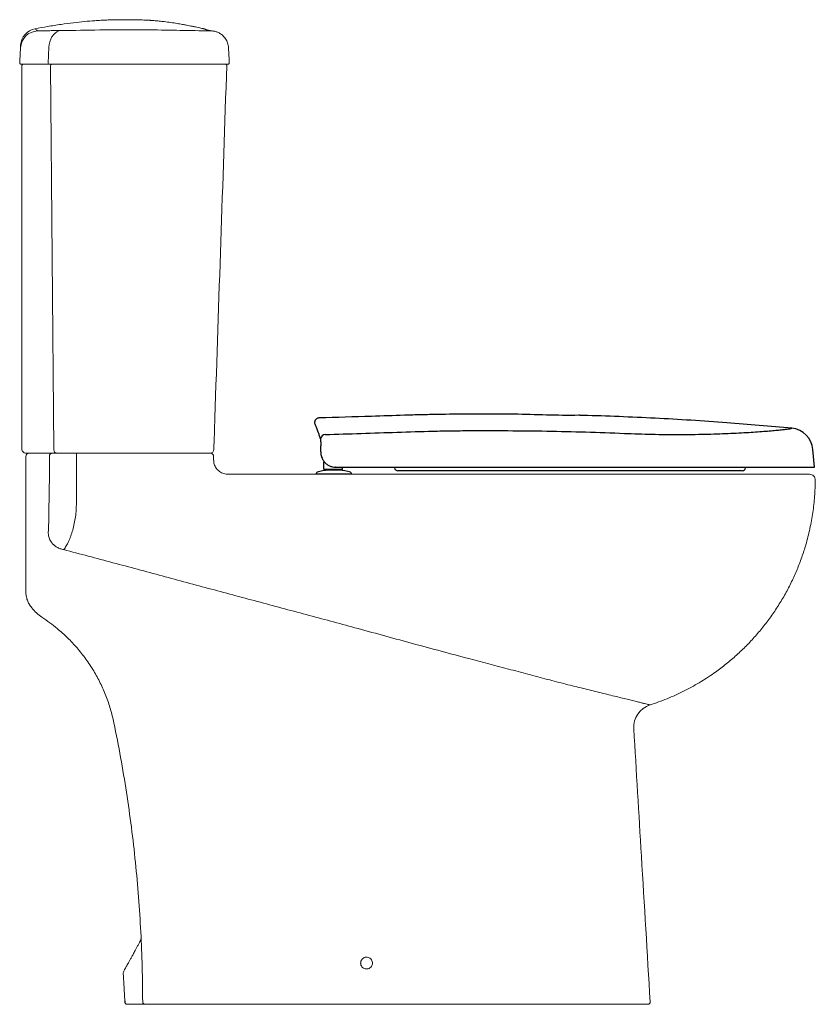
# Model space of a CAD drawing. Header units: millimetres. Extents: x 4141.642 to 4142.317, y 1477.897 to 1478.732.
import ezdxf

# ---------------------------------------------------------------- set-up
doc = ezdxf.new("R2010")
doc.units = ezdxf.units.MM
doc.linetypes.add('SLD-Solid', pattern=[0])
doc.layers.add('SANINDUSA', color=3, linetype='Continuous')

msp = doc.modelspace()

# ---------------------------------------------------------------- linework, layer by layer
at = {"layer": 'SANINDUSA', "linetype": 'SLD-Solid', "lineweight": 15}
for p, q in [((4141.80627, 1478.72273), (4141.80447, 1478.7229)), ((4141.66653, 1478.70896), (4141.66603, 1478.69559)), ((4141.6437, 1478.36753), (4141.6437, 1478.69353)), ((4141.66675, 1478.69453), (4141.65105, 1478.69453)), ((4141.6817, 1478.69453), (4141.66675, 1478.69453)), ((4141.6708, 1478.36746), (4141.66799, 1478.69351)), ((4141.7967, 1478.69453), (4141.6817, 1478.69453)), ((4141.81865, 1478.69453), (4141.7967, 1478.69453)), ((4141.64697, 1478.36153), (4141.64697, 1478.2466)), ((4141.66703, 1478.36153), (4141.66703, 1478.34653)), ((4141.78652, 1478.36453), (4141.68369, 1478.36453)), ((4141.68986, 1478.36453), (4141.68986, 1478.36153)), ((4141.68986, 1478.36153), (4141.68986, 1478.34653)), ((4141.80336, 1478.36453), (4141.80136, 1478.36453))]:
    msp.add_line(p, q, dxfattribs=at)
at = {"layer": 'SANINDUSA'}
for p, q in [((4142.31632, 1478.35253), (4142.31502, 1478.36742)), ((4141.89992, 1478.35093), (4141.89992, 1478.357)), ((4141.90092, 1478.35043), (4141.90042, 1478.35043)), ((4141.91572, 1478.35043), (4141.90092, 1478.35043)), ((4141.91302, 1478.35), (4141.90362, 1478.35)), ((4141.90482, 1478.35043), (4141.90482, 1478.35)), ((4141.90972, 1478.35253), (4141.90938, 1478.35253)), ((4141.90972, 1478.35253), (4142.15419, 1478.35253)), ((4141.91182, 1478.35), (4141.91182, 1478.35043)), ((4141.91182, 1478.35), (4141.91182, 1478.35043)), ((4141.91302, 1478.35), (4141.91302, 1478.35)), ((4141.91572, 1478.35093), (4141.91572, 1478.35253)), ((4141.91572, 1478.35043), (4141.91572, 1478.35093)), ((4141.95957, 1478.35258), (4141.95978, 1478.35184)), ((4142.07096, 1478.34953), (4141.96269, 1478.34953)), ((4142.20772, 1478.34953), (4142.07096, 1478.34953)), ((4142.15419, 1478.35253), (4142.31576, 1478.35253)), ((4142.25495, 1478.34953), (4142.20772, 1478.34953)), ((4142.25787, 1478.35184), (4142.25807, 1478.35259)), ((4142.31576, 1478.35253), (4142.31632, 1478.35253)), ((4141.89332, 1478.34705), (4141.89332, 1478.34653)), ((4141.92332, 1478.34653), (4141.89332, 1478.34653)), ((4141.92332, 1478.34653), (4141.92332, 1478.34705)), ((4141.92332, 1478.34653), (4141.92332, 1478.34653))]:
    msp.add_line(p, q, dxfattribs=at)
at = {"layer": 'SANINDUSA', "linetype": 'SLD-Solid', "lineweight": 15, "flags": 128}
for points in [[(4141.66653, 1478.70896), (4141.66678, 1478.71138), (4141.6673, 1478.71371), (4141.66809, 1478.7159), (4141.66911, 1478.71788), (4141.67035, 1478.7196), (4141.67178, 1478.72103), (4141.67335, 1478.72211), (4141.67502, 1478.72282), (4141.67675, 1478.72315)], [(4141.6708, 1478.36746), (4141.67084, 1478.36688), (4141.67096, 1478.36633), (4141.67114, 1478.36583), (4141.67138, 1478.36539), (4141.67167, 1478.36502), (4141.672, 1478.36476), (4141.67236, 1478.36459), (4141.67273, 1478.36453)]]:
    msp.add_lwpolyline(points, dxfattribs=at)
at = {"layer": 'SANINDUSA', "linetype": 'SLD-Solid', "lineweight": 15}
for centre, radius, start, end in [((4141.65742, 1478.70786), 0.015, 91.83733, 176.99408), ((4141.65753, 1478.70999), 0.015, 100.18753, 177.00071), ((4141.64276, 1478.69553), 0.001, 177, 270), ((4141.6447, 1478.69353), 0.001, 90, 180), ((4141.66693, 1478.69543), 0.000911, 169.87468, 258.36388), ((4141.66888, 1478.69365), 0.000902, 101.21534, 188.8718), ((4141.81648, 1478.69353), 0.001, 357.20152, 89.99798), ((4141.81648, 1478.69353), 0.001, 356.35818, 90.00019), ((4141.81865, 1478.69553), 0.001, 270, 3), ((4141.6467, 1478.36753), 0.003, 180, 270), ((4141.80351, 1478.36753), 0.003, 270.00004, 357.77008), ((4141.80351, 1478.36753), 0.003, 270.00039, 357.80882), ((4141.64997, 1478.36153), 0.003, 90, 180), ((4141.66982, 1478.36174), 0.0028, 94.98762, 184.24007), ((4141.80336, 1478.36153), 0.003, 0, 90), ((4142.31199, 1478.34153), 0.005, 359.47023, 89.94876), ((4142.18289, 1478.13166), 0.02, 107.87307, 183.4341), ((4141.74812, 1477.89853), 0.002, 179.76009, 269.99107), ((4141.74812, 1477.89853), 0.002, 180.0967, 270), ((4142.17484, 1477.89853), 0.002, 269.99228, 3.44311), ((4142.17484, 1477.89853), 0.002, 270, 3.4341)]:
    msp.add_arc(centre, radius, start, end, dxfattribs=at)
at = {"layer": 'SANINDUSA'}
for centre, radius, start, end in [((4142.2951, 1478.36567), 0.02, 4.99152, 84.5876), ((4141.90116, 1478.37625), 0.00403, 91.74859, 173.75897), ((4141.90832, 1478.29876), 0.05146, 95.36579, 105.89352), ((4141.90042, 1478.35093), 0.0005, 180, 270), ((4141.90362, 1478.3488), 0.0012, 90, 95.36579), ((4141.91302, 1478.3488), 0.0012, 84.63421, 90), ((4141.90832, 1478.29876), 0.05146, 74.10648, 84.63421), ((4141.96269, 1478.35253), 0.003, 193.33267, 270), ((4142.25495, 1478.35253), 0.003, 270, 346.66733), ((4141.89457, 1478.34705), 0.00125, 105.89352, 180), ((4141.92207, 1478.34705), 0.00125, 0, 74.10648)]:
    msp.add_arc(centre, radius, start, end, dxfattribs=at)
at = {"layer": 'SANINDUSA', "linetype": 'SLD-Solid', "lineweight": 15}
for points, knots in [([(4141.7108, 1478.73187), (4141.70902, 1478.73177), (4141.70439, 1478.73149), (4141.69659, 1478.73082), (4141.68705, 1478.7298), (4141.6765, 1478.72839), (4141.66566, 1478.7267), (4141.65835, 1478.72537), (4141.65488, 1478.72474)], [0, 0, 0, 0, 0.095059, 0.246538, 0.416482, 0.60511, 0.812643, 1, 1, 1, 1]), ([(4141.75262, 1478.73186), (4141.75269, 1478.73185), (4141.75288, 1478.73184), (4141.75255, 1478.73186), (4141.75199, 1478.73189), (4141.7512, 1478.73193), (4141.75023, 1478.73197), (4141.74826, 1478.73207), (4141.7458, 1478.73216), (4141.74297, 1478.73225), (4141.73978, 1478.73233), (4141.7364, 1478.73238), (4141.73285, 1478.73241), (4141.72931, 1478.7324), (4141.7258, 1478.73237), (4141.72249, 1478.73231), (4141.71941, 1478.73224), (4141.71671, 1478.73215), (4141.7144, 1478.73206), (4141.71262, 1478.73198), (4141.71134, 1478.73192), (4141.71098, 1478.7319), (4141.7108, 1478.73189)], [0, 0, 0, 0, 0.026423, 0.079683, 0.134491, 0.134805, 0.188207, 0.24316, 0.296689, 0.351767, 0.405361, 0.460506, 0.514054, 0.569151, 0.622642, 0.677677, 0.731164, 0.786196, 0.839697, 0.89475, 0.948225, 1, 1, 1, 1]), ([(4141.7971, 1478.72491), (4141.79664, 1478.725), (4141.7957, 1478.72521), (4141.79367, 1478.72565), (4141.79108, 1478.7262), (4141.7883, 1478.72678), (4141.78576, 1478.72729), (4141.78303, 1478.72783), (4141.77956, 1478.72848), (4141.77513, 1478.72925), (4141.76999, 1478.73004), (4141.76487, 1478.73071), (4141.76007, 1478.73124), (4141.75612, 1478.73161), (4141.75363, 1478.73178), (4141.75262, 1478.73185)], [0, 0, 0, 0, 0.0757984, 0.1569846, 0.2233689, 0.2833707, 0.3302097, 0.3815264, 0.451286, 0.5421084, 0.651018, 0.7627112, 0.8508941, 0.9395156, 1, 1, 1, 1]), ([(4141.65489, 1478.72469), (4141.65491, 1478.72467), (4141.65497, 1478.72464), (4141.65585, 1478.72394), (4141.65658, 1478.72321), (4141.65694, 1478.72285)], [0, 0, 0, 0, 0.261753, 0.630861, 1, 1, 1, 1]), ([(4141.65694, 1478.72285), (4141.65873, 1478.72289), (4141.6623, 1478.72297), (4141.66738, 1478.72308), (4141.67226, 1478.72317), (4141.67525, 1478.72316), (4141.67675, 1478.72315)], [0, 0, 0, 0, 0.246333, 0.492705, 0.746361, 1, 1, 1, 1]), ([(4141.67675, 1478.72315), (4141.67694, 1478.72315), (4141.67766, 1478.72314), (4141.67918, 1478.72315), (4141.68061, 1478.72318), (4141.68133, 1478.72319)], [0, 0, 0, 0, 0.154824, 0.579276, 1, 1, 1, 1]), ([(4141.68133, 1478.72319), (4141.69212, 1478.72341), (4141.7137, 1478.72386), (4141.7438, 1478.72393), (4141.77159, 1478.72353), (4141.78857, 1478.72315), (4141.79707, 1478.72295)], [0, 0, 0, 0, 0.279748, 0.559611, 0.779787, 1, 1, 1, 1]), ([(4141.80622, 1478.72266), (4141.80589, 1478.72271), (4141.80485, 1478.72286), (4141.80345, 1478.72314), (4141.80199, 1478.72346), (4141.80086, 1478.72375), (4141.80004, 1478.72399), (4141.79953, 1478.72416), (4141.79935, 1478.72422), (4141.79932, 1478.72424), (4141.79927, 1478.72425), (4141.79915, 1478.7243), (4141.79896, 1478.72437), (4141.79867, 1478.72447), (4141.79831, 1478.72459), (4141.7978, 1478.72474), (4141.79735, 1478.72486), (4141.79708, 1478.72491), (4141.79706, 1478.72491)], [0, 0, 0, 0, 0.0608113, 0.1896072, 0.318863, 0.4482255, 0.5773973, 0.7064586, 0.8360726, 0.9041693, 0.9411173, 0.9627116, 0.9767399, 0.984323, 0.9895575, 0.9945504, 0.9995951, 1, 1, 1, 1]), ([(4141.79707, 1478.72295), (4141.79791, 1478.72294), (4141.7996, 1478.7229), (4141.8018, 1478.72287), (4141.80346, 1478.72286), (4141.80448, 1478.72287), (4141.80447, 1478.72289), (4141.80447, 1478.7229)], [0, 0, 0, 0, 0.203848, 0.403927, 0.604224, 0.803233, 1, 1, 1, 1]), ([(4141.80447, 1478.7229), (4141.80357, 1478.72308), (4141.80178, 1478.72344), (4141.79987, 1478.72395), (4141.79844, 1478.72438), (4141.79756, 1478.7247), (4141.79713, 1478.72488), (4141.79711, 1478.72489), (4141.7971, 1478.7249)], [0, 0, 0, 0, 0.183518, 0.367039, 0.550861, 0.734685, 0.917098, 1, 1, 1, 1]), ([(4141.81892, 1478.70869), (4141.81891, 1478.70902), (4141.81888, 1478.71004), (4141.81853, 1478.71171), (4141.8179, 1478.71362), (4141.81704, 1478.71536), (4141.81601, 1478.71692), (4141.81485, 1478.71828), (4141.8136, 1478.71945), (4141.81229, 1478.72042), (4141.81096, 1478.7212), (4141.80967, 1478.7218), (4141.80845, 1478.72224), (4141.80738, 1478.72252), (4141.80665, 1478.72267), (4141.80633, 1478.72272), (4141.80627, 1478.72273)], [0, 0, 0, 0, 0.048082, 0.14964, 0.247356, 0.341489, 0.432129, 0.51924, 0.602652, 0.682081, 0.757079, 0.826983, 0.890725, 0.946219, 0.990091, 1, 1, 1, 1]), ([(4141.64244, 1478.70865), (4141.64246, 1478.709), (4141.6425, 1478.70971), (4141.64254, 1478.71059), (4141.64255, 1478.71069), (4141.64255, 1478.71074)], [0, 0, 0, 0, 0.34058, 0.681157, 1, 1, 1, 1]), ([(4141.65105, 1478.69453), (4141.65035, 1478.69453), (4141.64895, 1478.69453), (4141.6471, 1478.69453), (4141.64552, 1478.69453), (4141.64426, 1478.69453), (4141.64336, 1478.69453), (4141.64284, 1478.69453), (4141.64278, 1478.69453), (4141.64276, 1478.69453)], [0, 0, 0, 0, 0.146416, 0.292833, 0.439255, 0.585677, 0.732007, 0.878338, 1, 1, 1, 1]), ([(4141.80651, 1478.36743), (4141.80681, 1478.37641), (4141.81046, 1478.4851), (4141.81412, 1478.59379), (4141.81748, 1478.6935)], [0, 0, 0, 0, 0.082584, 1, 1, 1, 1]), ([(4141.65385, 1478.36453), (4141.65284, 1478.36453), (4141.65086, 1478.36453), (4141.64855, 1478.36453), (4141.647, 1478.36453), (4141.6468, 1478.36453), (4141.6467, 1478.36453)], [0, 0, 0, 0, 0.257765, 0.504882, 0.752451, 1, 1, 1, 1]), ([(4141.67273, 1478.36453), (4141.67083, 1478.36453), (4141.66699, 1478.36453), (4141.66224, 1478.36453), (4141.65785, 1478.36453), (4141.65567, 1478.36453), (4141.65385, 1478.36453)], [0, 0, 0, 0, 0.336801, 0.68337, 0.735315, 1, 1, 1, 1]), ([(4141.68369, 1478.36453), (4141.68304, 1478.36453), (4141.68145, 1478.36453), (4141.67893, 1478.36453), (4141.6758, 1478.36453), (4141.67387, 1478.36453), (4141.67273, 1478.36453)], [0, 0, 0, 0, 0.163984, 0.40125, 0.645399, 1, 1, 1, 1]), ([(4141.68986, 1478.36453), (4141.68934, 1478.36453), (4141.68787, 1478.36453), (4141.68588, 1478.36453), (4141.68452, 1478.36453), (4141.68404, 1478.36453)], [0, 0, 0, 0, 0.262828, 0.743307, 1, 1, 1, 1]), ([(4141.80115, 1478.36453), (4141.80103, 1478.36453), (4141.80049, 1478.36453), (4141.79908, 1478.36453), (4141.79701, 1478.36453), (4141.79458, 1478.36453), (4141.79199, 1478.36453), (4141.78927, 1478.36453), (4141.78744, 1478.36453), (4141.78652, 1478.36453)], [0, 0, 0, 0, 0.043549, 0.203029, 0.367137, 0.526566, 0.690615, 0.843291, 1, 1, 1, 1]), ([(4141.80136, 1478.36453), (4141.79936, 1478.36453), (4141.79441, 1478.36453), (4141.78946, 1478.36453), (4141.78652, 1478.36453)], [0, 0, 0, 0, 0.404108, 1, 1, 1, 1]), ([(4141.80988, 1478.35009), (4141.80985, 1478.35012), (4141.80934, 1478.35056), (4141.80853, 1478.35164), (4141.80752, 1478.35329), (4141.80682, 1478.35511), (4141.80642, 1478.35688), (4141.8064, 1478.35803), (4141.80639, 1478.35854)], [0, 0, 0, 0, 0.010562, 0.217507, 0.425438, 0.631512, 0.838448, 1, 1, 1, 1]), ([(4141.80985, 1478.35007), (4141.80986, 1478.35008), (4141.80987, 1478.35009), (4141.80986, 1478.35008), (4141.80985, 1478.35007)], [0, 0, 0, 0, 0.433355, 1, 1, 1, 1]), ([(4141.81823, 1478.34657), (4141.81778, 1478.34658), (4141.81667, 1478.34661), (4141.81495, 1478.34701), (4141.81311, 1478.34771), (4141.81145, 1478.34872), (4141.81036, 1478.34954), (4141.80991, 1478.35006), (4141.80988, 1478.35009)], [0, 0, 0, 0, 0.146132, 0.357114, 0.566578, 0.777386, 0.986073, 1, 1, 1, 1]), ([(4141.67905, 1478.28254), (4141.67926, 1478.2828), (4141.68019, 1478.28395), (4141.68181, 1478.28644), (4141.68381, 1478.29043), (4141.6856, 1478.29515), (4141.68716, 1478.30038), (4141.6884, 1478.30598), (4141.68934, 1478.31177), (4141.68982, 1478.31773), (4141.6899, 1478.32369), (4141.68985, 1478.3333), (4141.68986, 1478.34091), (4141.68986, 1478.34653)], [0, 0, 0, 0, 0.02469, 0.108493, 0.192271, 0.277092, 0.361911, 0.44356, 0.52522, 0.606444, 0.688043, 0.769675, 1, 1, 1, 1]), ([(4142.31199, 1478.34653), (4142.31186, 1478.34653), (4142.31162, 1478.34653), (4142.3097, 1478.34653), (4142.30666, 1478.34653), (4142.30242, 1478.34653), (4142.29709, 1478.34653), (4142.29068, 1478.34653), (4142.28322, 1478.34653), (4142.27474, 1478.34653), (4142.2653, 1478.34653), (4142.25501, 1478.34653), (4142.24379, 1478.34653), (4142.23167, 1478.34653), (4142.21871, 1478.34653), (4142.20519, 1478.34653), (4142.19201, 1478.34653), (4142.17933, 1478.34653), (4142.16726, 1478.34653), (4142.15508, 1478.34653), (4142.1308, 1478.34653), (4142.01861, 1478.34653), (4141.91048, 1478.34653), (4141.81847, 1478.34653)], [0, 0, 0, 0, 0.024402, 0.048849, 0.073251, 0.097234, 0.121303, 0.145372, 0.169356, 0.19345, 0.217632, 0.241813, 0.265908, 0.290922, 0.316031, 0.341141, 0.366155, 0.386896, 0.407691, 0.428494, 0.449248, 0.531328, 1, 1, 1, 1]), ([(4142.31699, 1478.34149), (4142.31685, 1478.33691), (4142.31659, 1478.32774), (4142.31501, 1478.31399), (4142.31254, 1478.30028), (4142.30932, 1478.28759), (4142.30561, 1478.27602), (4142.30159, 1478.26554), (4142.29694, 1478.2552), (4142.29168, 1478.24504), (4142.28578, 1478.2351), (4142.2794, 1478.22561), (4142.27256, 1478.21658), (4142.2653, 1478.20802), (4142.2575, 1478.1998), (4142.24917, 1478.19196), (4142.24032, 1478.18454), (4142.23014, 1478.17693), (4142.21849, 1478.16937), (4142.20519, 1478.1621), (4142.19129, 1478.15573), (4142.1816, 1478.15237), (4142.17676, 1478.15069)], [0, 0, 0, 0, 0.054351, 0.108701, 0.164083, 0.219465, 0.263818, 0.308205, 0.352557, 0.398201, 0.443881, 0.489524, 0.533861, 0.578233, 0.622571, 0.668198, 0.713862, 0.759488, 0.818932, 0.878375, 0.939188, 1, 1, 1, 1]), ([(4141.66697, 1478.29177), (4141.66678, 1478.29227), (4141.66635, 1478.29345), (4141.66601, 1478.29541), (4141.66597, 1478.29746), (4141.66617, 1478.29875), (4141.66626, 1478.29933)], [0, 0, 0, 0, 0.207161, 0.481254, 0.764121, 1, 1, 1, 1]), ([(4141.67905, 1478.28254), (4141.67808, 1478.28277), (4141.67611, 1478.28323), (4141.67339, 1478.28451), (4141.67093, 1478.28623), (4141.6686, 1478.28856), (4141.66755, 1478.29061), (4141.66697, 1478.29177)], [0, 0, 0, 0, 0.189023, 0.383425, 0.566738, 0.756715, 1, 1, 1, 1]), ([(4142.17676, 1478.15069), (4142.1767, 1478.1507), (4142.17659, 1478.15073), (4142.17571, 1478.15095), (4142.17428, 1478.1513), (4142.17221, 1478.15181), (4142.16949, 1478.15248), (4142.16607, 1478.15333), (4142.162, 1478.15433), (4142.15733, 1478.15548), (4142.15215, 1478.15676), (4142.14646, 1478.15816), (4142.14023, 1478.15969), (4142.13367, 1478.16131), (4142.1269, 1478.16298), (4142.12, 1478.16468), (4142.11274, 1478.16647), (4142.10518, 1478.16835), (4142.09741, 1478.17034), (4142.08673, 1478.17312), (4142.07311, 1478.17674), (4142.05092, 1478.18265), (4142.0264, 1478.18911), (4141.99958, 1478.19626), (4141.97606, 1478.20261), (4141.9525, 1478.20906), (4141.923, 1478.21713), (4141.88751, 1478.2267), (4141.84602, 1478.2378), (4141.80441, 1478.24896), (4141.7627, 1478.26022), (4141.72091, 1478.27146), (4141.693, 1478.27885), (4141.67905, 1478.28254)], [0, 0, 0, 0, 0.01333, 0.026661, 0.04031, 0.053958, 0.06847, 0.082981, 0.097903, 0.112824, 0.127383, 0.141942, 0.15691, 0.171879, 0.185767, 0.199676, 0.213564, 0.228004, 0.24246, 0.256916, 0.287422, 0.317934, 0.379045, 0.421811, 0.464576, 0.507377, 0.550179, 0.625035, 0.699895, 0.774746, 0.849827, 0.924915, 1, 1, 1, 1]), ([(4141.64697, 1478.2466), (4141.64697, 1478.24659), (4141.64697, 1478.24551), (4141.6471, 1478.24442), (4141.64723, 1478.24335)], [0, 0, 0, 0, 0.007774, 1, 1, 1, 1]), ([(4141.64723, 1478.24335), (4141.64752, 1478.24206), (4141.64806, 1478.23964), (4141.64919, 1478.23736), (4141.64982, 1478.23631), (4141.64986, 1478.23624), (4141.64987, 1478.23623)], [0, 0, 0, 0, 0.515343, 0.967943, 0.994462, 1, 1, 1, 1]), ([(4141.64987, 1478.23623), (4141.65057, 1478.23515), (4141.65234, 1478.23245), (4141.65587, 1478.22856), (4141.65906, 1478.22624), (4141.66067, 1478.22507)], [0, 0, 0, 0, 0.246243, 0.617735, 1, 1, 1, 1]), ([(4141.66067, 1478.22507), (4141.6629, 1478.22356), (4141.66737, 1478.22054), (4141.67468, 1478.21479), (4141.6825, 1478.20774), (4141.69061, 1478.1991), (4141.69803, 1478.18971), (4141.70462, 1478.17973), (4141.71029, 1478.16933), (4141.71507, 1478.15849), (4141.71902, 1478.14719), (4141.72084, 1478.13935), (4141.72175, 1478.13543)], [0, 0, 0, 0, 0.072495, 0.145228, 0.250543, 0.355859, 0.464238, 0.572617, 0.677933, 0.78325, 0.891625, 1, 1, 1, 1]), ([(4141.72175, 1478.13543), (4141.72369, 1478.12565), (4141.72758, 1478.10607), (4141.73247, 1478.07651), (4141.73667, 1478.04682), (4141.74008, 1478.01713), (4141.74275, 1477.98749), (4141.74465, 1477.95789), (4141.74586, 1477.92824), (4141.74603, 1477.90843), (4141.74612, 1477.89853)], [0, 0, 0, 0, 0.125475, 0.250951, 0.376748, 0.502546, 0.626753, 0.75096, 0.87548, 1, 1, 1, 1]), ([(4142.17684, 1477.89865), (4142.17437, 1477.93986), (4142.16973, 1478.01713), (4142.16509, 1478.0944), (4142.16293, 1478.13046)], [0, 0, 0, 0, 0.533303, 1, 1, 1, 1]), ([(4141.7447, 1477.95212), (4141.74455, 1477.95163), (4141.74423, 1477.95062), (4141.74335, 1477.94875), (4141.74222, 1477.94668), (4141.7409, 1477.9444), (4141.7398, 1477.9423), (4141.73858, 1477.94003), (4141.73725, 1477.93757), (4141.73588, 1477.93505), (4141.73465, 1477.93282), (4141.73357, 1477.93087), (4141.73263, 1477.92921), (4141.73185, 1477.92785), (4141.73122, 1477.92677), (4141.73076, 1477.92603), (4141.73049, 1477.92562), (4141.72961, 1477.92333), (4141.72961, 1477.92333), (4141.72961, 1477.92333)], [0, 0, 0, 0, 0.036293, 0.07448, 0.12789, 0.180902, 0.230011, 0.279592, 0.357444, 0.434953, 0.512013, 0.588565, 0.664363, 0.739561, 0.814005, 0.886934, 0.956358, 0.994255, 1, 1, 1, 1]), ([(4141.93112, 1477.93153), (4141.93112, 1477.93153), (4141.93112, 1477.9321), (4141.93132, 1477.93323), (4141.93215, 1477.93473), (4141.93343, 1477.93586), (4141.93502, 1477.93651), (4141.93673, 1477.93659), (4141.93837, 1477.93611), (4141.93975, 1477.93511), (4141.94073, 1477.93371), (4141.94113, 1477.93227), (4141.94113, 1477.93079), (4141.94072, 1477.92934), (4141.93974, 1477.92794), (4141.93834, 1477.92695), (4141.93669, 1477.92647), (4141.93499, 1477.92657), (4141.93341, 1477.92722), (4141.93214, 1477.92836), (4141.93129, 1477.92985), (4141.93118, 1477.93097), (4141.93112, 1477.93153)], [0, 0, 0, 0, 0.000464, 0.05407, 0.107812, 0.161683, 0.215598, 0.269451, 0.323164, 0.376725, 0.430214, 0.483694, 0.517214, 0.570892, 0.6247, 0.678582, 0.732455, 0.786246, 0.839914, 0.893466, 0.946953, 1, 1, 1, 1]), ([(4141.73104, 1477.89844), (4141.73107, 1477.89822), (4141.73113, 1477.89777), (4141.73151, 1477.89719), (4141.73203, 1477.89676), (4141.73258, 1477.89656), (4141.73292, 1477.89654), (4141.73303, 1477.89653)], [0, 0, 0, 0, 0.22122, 0.442443, 0.663667, 0.88489, 1, 1, 1, 1]), ([(4141.73303, 1477.89653), (4141.73308, 1477.89653), (4141.73318, 1477.89653), (4141.73395, 1477.89653), (4141.73516, 1477.89653), (4141.73688, 1477.89653), (4141.73918, 1477.89653), (4141.74143, 1477.89653), (4141.74382, 1477.89653), (4141.74581, 1477.89653), (4141.74744, 1477.89653), (4141.74779, 1477.89653), (4141.74794, 1477.89653)], [0, 0, 0, 0, 0.123265, 0.246531, 0.370345, 0.49416, 0.62418, 0.7542, 0.819525, 0.885029, 0.950193, 1, 1, 1, 1]), ([(4141.74812, 1477.89653), (4141.74912, 1477.89653), (4141.75179, 1477.89653), (4141.75446, 1477.89653), (4141.75612, 1477.89653)], [0, 0, 0, 0, 0.375129, 1, 1, 1, 1]), ([(4141.75612, 1477.89653), (4141.77465, 1477.89653), (4141.8117, 1477.89653), (4141.86728, 1477.89653), (4141.92285, 1477.89653), (4141.97145, 1477.89653), (4142.01305, 1477.89653), (4142.04089, 1477.89653), (4142.06193, 1477.89653), (4142.07464, 1477.89653), (4142.0857, 1477.89653), (4142.09506, 1477.89653), (4142.10414, 1477.89653), (4142.11287, 1477.89653), (4142.12128, 1477.89653), (4142.12933, 1477.89653), (4142.13688, 1477.89653), (4142.14381, 1477.89653), (4142.15014, 1477.89653), (4142.15589, 1477.89653), (4142.16093, 1477.89653), (4142.1652, 1477.89653), (4142.16873, 1477.89653), (4142.17151, 1477.89653), (4142.17345, 1477.89653), (4142.17463, 1477.89653), (4142.17477, 1477.89653), (4142.17484, 1477.89653)], [0, 0, 0, 0, 0.114609, 0.229214, 0.343973, 0.458732, 0.530447, 0.602172, 0.631685, 0.661185, 0.681194, 0.701237, 0.721246, 0.741035, 0.760823, 0.781184, 0.801544, 0.821334, 0.841124, 0.861492, 0.881861, 0.901585, 0.921309, 0.941607, 0.961904, 0.980891, 1, 1, 1, 1])]:
    msp.add_open_spline(points, degree=3, knots=knots, dxfattribs=at)
for points in [[(4141.65489, 1478.72469), (4141.65489, 1478.72469)], [(4141.7971, 1478.7249), (4141.79706, 1478.72491)], [(4141.64176, 1478.69559), (4141.64244, 1478.70865)], [(4141.81965, 1478.69559), (4141.81896, 1478.70869)], [(4141.65153, 1478.69453), (4141.65224, 1478.69453)], [(4141.68205, 1478.69453), (4141.68232, 1478.69453)], [(4141.80636, 1478.35853), (4141.80636, 1478.36153)], [(4141.66626, 1478.29933), (4141.66703, 1478.34653)], [(4141.93112, 1477.93154), (4141.93123, 1477.93049)], [(4141.72961, 1477.92333), (4141.73104, 1477.89844)], [(4141.73094, 1477.9006), (4141.73125, 1477.89845)], [(4141.73124, 1477.89845), (4141.73104, 1477.89844)]]:
    msp.add_open_spline(points, degree=1, dxfattribs=at)
at = {"layer": 'SANINDUSA'}
for points, knots in [([(4141.89591, 1478.39429), (4141.89578, 1478.39429), (4141.89538, 1478.39428), (4141.89458, 1478.39406), (4141.89364, 1478.39358), (4141.89291, 1478.3929), (4141.89242, 1478.39217), (4141.89213, 1478.39145), (4141.892, 1478.3909), (4141.89199, 1478.39059), (4141.89199, 1478.39052)], [0, 0, 0, 0, 0.043772, 0.221503, 0.40916, 0.571723, 0.71618, 0.845502, 0.960079, 1, 1, 1, 1]), ([(4142.0232, 1478.39753), (4142.01433, 1478.39748), (4142.00075, 1478.3974), (4141.98246, 1478.39698), (4141.96369, 1478.39646), (4141.93483, 1478.39545), (4141.9107, 1478.39473), (4141.89591, 1478.39429)], [0, 0, 0, 0, 0.208893, 0.319825, 0.43121, 0.65121, 1, 1, 1, 1]), ([(4142.29698, 1478.38559), (4142.27863, 1478.38718), (4142.24001, 1478.39066), (4142.18097, 1478.39426), (4142.13963, 1478.39592), (4142.11832, 1478.39651), (4142.11721, 1478.39654), (4142.11665, 1478.39656), (4142.11639, 1478.39656), (4142.11629, 1478.39657), (4142.11626, 1478.39657), (4142.11626, 1478.39657), (4142.11626, 1478.39657), (4142.11626, 1478.39657), (4142.11626, 1478.39657), (4142.11626, 1478.39657), (4142.09792, 1478.39616), (4142.07594, 1478.39751), (4142.05207, 1478.39752), (4142.04645, 1478.39753), (4142.04451, 1478.39753), (4142.04441, 1478.39753), (4142.04436, 1478.39753), (4142.04433, 1478.39753), (4142.04432, 1478.39753), (4142.04432, 1478.39753), (4142.04432, 1478.39753), (4142.04432, 1478.39753), (4142.04432, 1478.39753), (4142.04432, 1478.39753), (4142.04163, 1478.39753), (4142.03459, 1478.39753), (4142.02755, 1478.39753), (4142.0232, 1478.39753)], [0, 0, 0, 0, 0.2015311, 0.4243426, 0.6472, 0.6541655, 0.6576483, 0.6593897, 0.6602604, 0.660478, 0.6605053, 0.6605189, 0.6605257, 0.6605291, 0.6605299, 0.66053, 0.6605301, 0.8608825, 0.9014483, 0.9217324, 0.9223663, 0.9226833, 0.9228417, 0.922921, 0.9229408, 0.9229433, 0.9229445, 0.9229451, 0.9229454, 0.9229455, 0.9229456, 0.9523627, 1, 1, 1, 1]), ([(4141.89716, 1478.37669), (4141.89678, 1478.3777), (4141.89603, 1478.37971), (4141.89489, 1478.38275), (4141.89379, 1478.3857), (4141.89287, 1478.38821), (4141.89227, 1478.38984), (4141.89203, 1478.39043), (4141.892, 1478.3905), (4141.89199, 1478.39052)], [0, 0, 0, 0, 0.113807, 0.227664, 0.402256, 0.576995, 0.751775, 0.926499, 1, 1, 1, 1]), ([(4141.90104, 1478.38028), (4141.9214, 1478.38076), (4141.94175, 1478.38153), (4141.97229, 1478.38255), (4141.98247, 1478.38287), (4141.99774, 1478.38323), (4142.00283, 1478.38333), (4142.01301, 1478.38349), (4142.0181, 1478.38354), (4142.0232, 1478.38356)], [0, 0, 0, 0, 0.5, 0.5, 0.75, 0.75, 0.875, 0.875, 1, 1, 1, 1]), ([(4142.0232, 1478.38356), (4142.02869, 1478.38356), (4142.03418, 1478.38356), (4142.04242, 1478.38356), (4142.04517, 1478.38356), (4142.05067, 1478.38355), (4142.05341, 1478.38354), (4142.06715, 1478.38348), (4142.07813, 1478.38336), (4142.11109, 1478.3828), (4142.13306, 1478.38215), (4142.15501, 1478.38122)], [0, 0, 0, 0, 0.125, 0.125, 0.1875, 0.1875, 0.25, 0.25, 0.5, 0.5, 1, 1, 1, 1]), ([(4142.15501, 1478.38122), (4142.1589, 1478.38107), (4142.16669, 1478.38076), (4142.17837, 1478.38047), (4142.18997, 1478.3803), (4142.2014, 1478.38026), (4142.2125, 1478.38033), (4142.22321, 1478.38052), (4142.23345, 1478.38081), (4142.24316, 1478.38117), (4142.25223, 1478.3816), (4142.26061, 1478.38208), (4142.26821, 1478.38258), (4142.27502, 1478.38309), (4142.28098, 1478.38359), (4142.28603, 1478.38407), (4142.29014, 1478.3845), (4142.29327, 1478.38487), (4142.29551, 1478.38519), (4142.29615, 1478.38535), (4142.29646, 1478.38542)], [0, 0, 0, 0, 0.0539443, 0.1078886, 0.1628383, 0.2179943, 0.2731534, 0.3281077, 0.383707, 0.4395103, 0.4953183, 0.5509242, 0.6068589, 0.6629917, 0.7191277, 0.7750666, 0.8312017, 0.8875322, 0.9438636, 1, 1, 1, 1]), ([(4142.29646, 1478.38542), (4142.29681, 1478.38553), (4142.29693, 1478.38556), (4142.29698, 1478.38558), (4142.29698, 1478.38559)], [0, 0, 0, 0, 0.998249, 1, 1, 1, 1]), ([(4141.89725, 1478.36558), (4141.89728, 1478.36593), (4141.8973, 1478.36628), (4141.89733, 1478.36697), (4141.89735, 1478.36731), (4141.8974, 1478.36831), (4141.89742, 1478.36895), (4141.89746, 1478.37018), (4141.89747, 1478.37077), (4141.89749, 1478.37161), (4141.89749, 1478.37188), (4141.89749, 1478.37241), (4141.89749, 1478.37266), (4141.89748, 1478.37339), (4141.89747, 1478.37384), (4141.89744, 1478.37465), (4141.89741, 1478.37502), (4141.89733, 1478.37598), (4141.89725, 1478.37643), (4141.89716, 1478.37669)], [0, 0, 0, 0, 0.0625, 0.0625, 0.125, 0.125, 0.25, 0.25, 0.375, 0.375, 0.4375, 0.4375, 0.5, 0.5, 0.625, 0.625, 0.75, 0.75, 1, 1, 1, 1]), ([(4141.89725, 1478.36558), (4141.89725, 1478.36546), (4141.89725, 1478.36533), (4141.89726, 1478.36508), (4141.89726, 1478.36496), (4141.89728, 1478.36458), (4141.8973, 1478.36432), (4141.89739, 1478.36353), (4141.89748, 1478.363), (4141.89761, 1478.36244)], [0, 0, 0, 0, 0.125, 0.125, 0.25, 0.25, 0.5, 0.5, 1, 1, 1, 1]), ([(4141.89761, 1478.36244), (4141.89772, 1478.36194), (4141.89786, 1478.36146), (4141.89821, 1478.36049), (4141.89842, 1478.36), (4141.89879, 1478.35928), (4141.89892, 1478.35904), (4141.89919, 1478.35856), (4141.89934, 1478.35832), (4141.89965, 1478.35785), (4141.89982, 1478.35762), (4141.90017, 1478.35717), (4141.90035, 1478.35694), (4141.90055, 1478.35672)], [0, 0, 0, 0, 0.25, 0.25, 0.5, 0.5, 0.625, 0.625, 0.75, 0.75, 0.875, 0.875, 1, 1, 1, 1]), ([(4141.89992, 1478.35093), (4141.89993, 1478.35087), (4141.89994, 1478.35074), (4141.90002, 1478.35064), (4141.90006, 1478.3506)], [0, 0, 0, 0, 0.527933, 1, 1, 1, 1]), ([(4141.90055, 1478.35672), (4141.90083, 1478.35639), (4141.90113, 1478.35608), (4141.90176, 1478.35549), (4141.9021, 1478.35521), (4141.90315, 1478.35443), (4141.90389, 1478.35399), (4141.90507, 1478.35345), (4141.90548, 1478.35329), (4141.90631, 1478.35302), (4141.90672, 1478.3529), (4141.90799, 1478.35263), (4141.90885, 1478.35253), (4141.90972, 1478.35253)], [0, 0, 0, 0, 0.125, 0.125, 0.25, 0.25, 0.5, 0.5, 0.625, 0.625, 0.75, 0.75, 1, 1, 1, 1])]:
    msp.add_open_spline(points, degree=3, knots=knots, dxfattribs=at)

doc.saveas('drawing.dxf')
